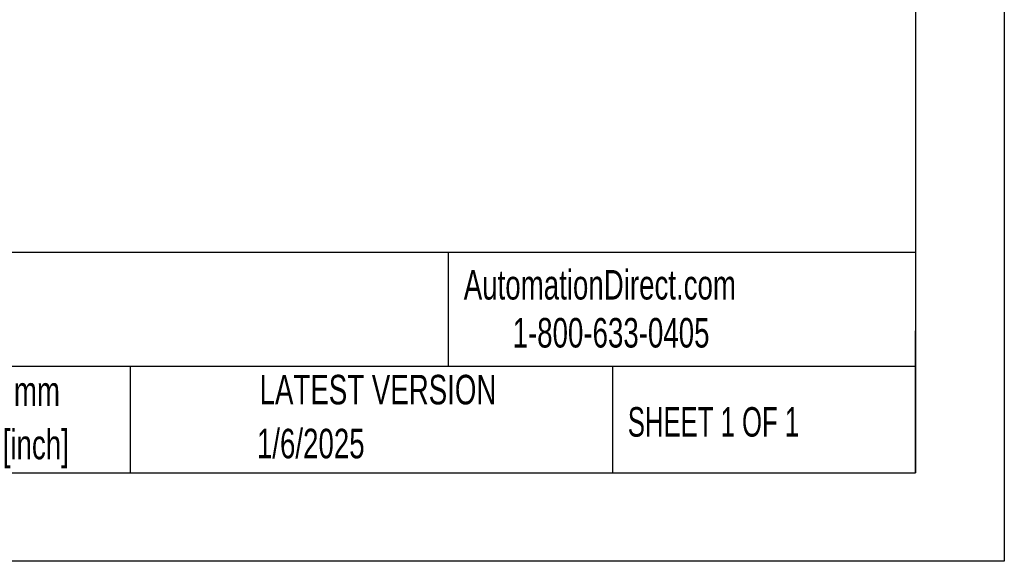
# Model space of a CAD drawing. Header units: millimetres. Extents: x 0 to 1676, y 0 to 1295.
# Tile 30 of 64: x 1253 to 1676, y 0 to 233. Entities that reach past the tile are written whole.
import ezdxf

# ---------------------------------------------------------------- set-up
doc = ezdxf.new("R2010")
doc.units = ezdxf.units.MM
doc.header["$LTSCALE"] = 6
doc.linetypes.add('CENTERX2', pattern=[20.32, 12.7, -2.54, 2.54, -2.54])
doc.layers.add('TEXT', color=140, linetype='Continuous', lineweight=25)
doc.styles.add('SLDTEXTSTYLE0', font='TXT', dxfattribs={"width": 0.7})
doc.styles.add('SLDTEXTSTYLE1', font='TXT', dxfattribs={"width": 0.65})

# ---------------------------------------------------------------- blocks, each defined once
blk = doc.blocks.new('SW_NOTE_0_1')
at = {"layer": 'TEXT', "color": 0, "linetype": 'CENTERX2', "lineweight": 18, "char_height": 12.7, "attachment_point": 2, "style": 'SLDTEXTSTYLE0'}
for s, insert in [('mm', (17.07, 16.37)), ('[inch]', (16.56, -6.56))]:
    blk.add_mtext(s, dxfattribs=dict(at, insert=insert))

msp = doc.modelspace()

# ---------------------------------------------------------------- linework, layer by layer
at = {"color": 7, "linetype": 'Continuous'}
for p, q in [((1676.415, 1295.416), (1676.415, 0.016)), ((1676.415, 0.016), (0.015, 0.016))]:
    msp.add_line(p, q, dxfattribs=at)
at = {"layer": 'TEXT'}
for p, q in [((1638.3, 1257.3), (1638.3, 38.1)), ((1638.3, 132.757), (38.1, 132.757)), ((1437.452, 132.757), (1437.452, 83.82)), ((1638.3, 38.1), (1638.3, 99.06)), ((1638.3, 83.82), (38.1, 83.82)), ((1300.873, 83.82), (1300.873, 38.1)), ((1508.092, 83.82), (1508.092, 38.1)), ((38.1, 38.1), (1638.3, 38.1))]:
    msp.add_line(p, q, dxfattribs=at)

# ---------------------------------------------------------------- block references
at = {"layer": 'TEXT', "linetype": 'CENTERX2', "lineweight": 18}
msp.add_blockref('SW_NOTE_0_1', (1243.717, 63.152), dxfattribs=at)

# ---------------------------------------------------------------- texts
at = {"layer": 'TEXT', "linetype": 'CENTERX2', "lineweight": 18, "char_height": 12.7}
for s, insert, attachment_point, style in [('AutomationDirect.com', (1444.17, 125.259), 1, 'SLDTEXTSTYLE0'), ('1-800-633-0405', (1465.149, 104.622), 1, 'SLDTEXTSTYLE0'), ('LATEST VERSION', (1407.313, 80.184), 2, 'SLDTEXTSTYLE0'), ('SHEET 1 OF 1', (1514.648, 66.309), 1, 'SLDTEXTSTYLE1'), ('1/6/2025', (1378.435, 57.003), 2, 'SLDTEXTSTYLE0')]:
    msp.add_mtext(s, dxfattribs=dict(at, insert=insert, attachment_point=attachment_point, style=style))

doc.saveas('drawing.dxf')
